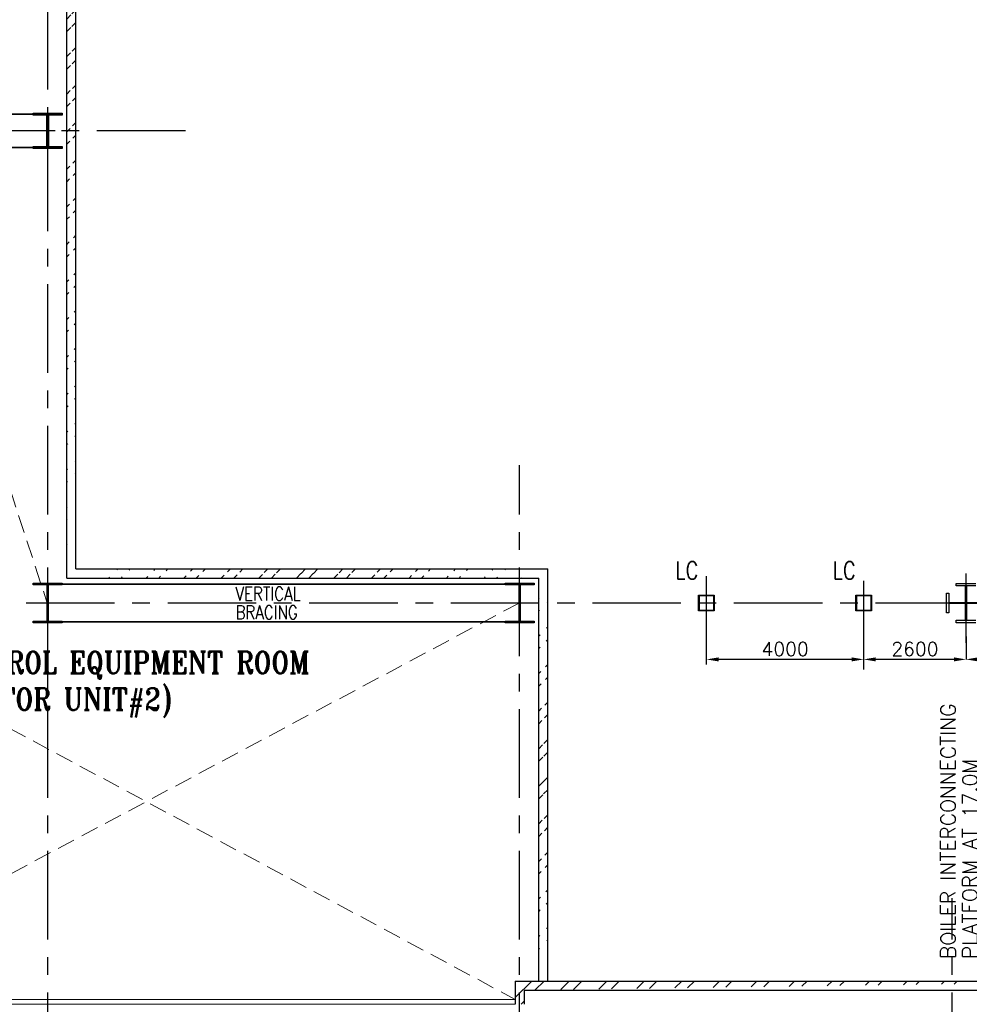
# Model space of a CAD drawing. Header units: inches. Extents: x 0 to 1564127, y -23460 to 23144100.
# Tile 40 of 215: x 180462 to 204609, y 138525 to 163551. Entities that reach past the tile are written whole.
import ezdxf

# ---------------------------------------------------------------- set-up
doc = ezdxf.new("R2010")
doc.units = ezdxf.units.IN
doc.header["$LTSCALE"] = 1800
doc.header["$MEASUREMENT"] = 0
doc.linetypes.add('CENTER', pattern=[2, 1.25, -0.25, 0.25, -0.25])
doc.linetypes.add('HIDDEN', pattern=[0.375, 0.25, -0.125])
doc.layers.get('0').update_dxf_attribs({"color": 253, "lineweight": 9})
for name, color, linetype in [('1_01_STEEL_TIER1', 7, 'Continuous'), ('BRACING', 1, 'HIDDEN'), ('CEN', 2, 'CENTER'), ('COL', 1, 'Continuous'), ('DIM', 4, 'Continuous'), ('GRID', 251, 'CENTER'), ('TEXT', 3, 'Continuous'), ('WALL', 6, 'Continuous')]:
    doc.layers.add(name, color=color, linetype=linetype)
doc.layers.add('STEEL', color=231, linetype='Continuous', lineweight=18)
doc.styles.add('ROMANS', font='romans.shx')
doc.styles.add('ROMANT', font='romant')
doc.styles.add('S3', font='simplex.shx', dxfattribs={"width": 0.75, "height": 320})
doc.dimstyles.new('STANDARD1', dxfattribs={"dimtxt": 300, "dimasz": 250, "dimexe": 0, "dimexo": 0, "dimgap": 80, "dimtad": 1, "dimdec": 0, "dimzin": 0, "dimdsep": 46, "dimtxsty": 'ROMANS', "dimcen": 0, "dimclrd": 4, "dimclre": 4, "dimclrt": 7, "dimadec": 0, "dimazin": 0, "dimtfac": 0.09, "dimtdec": 0, "dimtix": 1, "dimtofl": 0, "dimtmove": 0, "dimatfit": 3, "dimfxl": 1, "dimtolj": 1, "dimtzin": 0, "dimarcsym": 0})
doc.dimstyles.new('USER175', dxfattribs={"dimscale": 175, "dimtxt": 2, "dimasz": 1.75, "dimexe": 0, "dimexo": 0, "dimgap": 0.5, "dimtad": 1, "dimdec": 0, "dimzin": 0, "dimdsep": 46, "dimtxsty": 'ROMANS', "dimcen": 0, "dimclrd": 4, "dimclre": 4, "dimclrt": 4, "dimadec": 0, "dimazin": 0, "dimtfac": 0.09, "dimtdec": 0, "dimtix": 1, "dimtofl": 0, "dimtmove": 0, "dimatfit": 3, "dimfxl": 1, "dimtolj": 1, "dimtzin": 0, "dimarcsym": 0})
pattern_1 = [(45, (0, 1000), (-477.297, 477.297), []), (45, (318.2, 1000), (-477.297, 477.297), [])]

# ---------------------------------------------------------------- blocks, each defined once
blk = doc.blocks.new('D-ROW COLUMN')
at = {"layer": 'COL'}
h = blk.add_hatch(dxfattribs=at)
h.set_pattern_fill('ANSI31', color=256, scale=200, angle=180, style=0)
h.set_pattern_definition([(225, (-560004.63, -115195.517), (17.6776695, -17.6776695), [])])
h.paths.add_polyline_path([(370, 500), (0, 500), (0, 460), (14, 460), (370, 460)])
h.paths.add_polyline_path([(0, 500), (-370, 500), (-370, 460), (0, 460)])
h.paths.add_polyline_path([(14, 460), (0, 460), (0, 0), (14, 0)])
h.paths.add_polyline_path([(0, 460), (-14, 460), (-14, 0), (0, 0)])
h.paths.add_polyline_path([(14, 0), (0, 0), (0, -460), (14, -460)])
h.paths.add_polyline_path([(0, 0), (-14, 0), (-14, -460), (0, -460)])
h.paths.add_polyline_path([(370, -460), (0, -460), (0, -500), (370, -500)])
h.paths.add_polyline_path([(0, -460), (-14, -460), (-370, -460), (-370, -500), (0, -500)])
at = {"layer": 'CEN'}
for p, q in [((0, 500), (0, -500)), ((192, 0), (-192, 0))]:
    blk.add_line(p, q, dxfattribs=at)
at = {"layer": 'COL'}
for points in [[(-370, 500), (370, 500), (370, 460), (-370, 460)], [(-14, 460), (14, 460), (14, -460), (-14, -460)], [(-370, -460), (370, -460), (370, -500), (-370, -500)]]:
    blk.add_lwpolyline(points, close=True, dxfattribs=at)
blk = doc.blocks.new('*D60')
at = {"layer": 'Defpoints', "color": 0, "transparency": 16777216}
for p in [(-1100, 7079), (-1100, 6979), (400, 6979)]:
    blk.add_point(p, dxfattribs=at)
at = {"layer": 'DIM', "color": 4, "lineweight": -2, "transparency": 16777216}
for p, q in [((-1100, 6979), (-1100, 7079)), ((150, 7079), (-850, 7079)), ((400, 6979), (400, 7079))]:
    blk.add_line(p, q, dxfattribs=at)
at = {"layer": 'DIM', "color": 4, "transparency": 16777216}
for points in [[(-850, 7121), (-850, 7037), (-1100, 7079)], [(150, 7121), (150, 7037), (400, 7079)]]:
    blk.add_solid(points, dxfattribs=at)
at = {"layer": 'DIM', "color": 4, "transparency": 16777216, "insert": (-350, 7309), "char_height": 300, "attachment_point": 5, "style": 'ROMANS'}
blk.add_mtext('\\A1;1500', dxfattribs=at)
blk = doc.blocks.new('*D61')
at = {"layer": 'Defpoints', "color": 0, "transparency": 16777216}
for p in [(4400, 2014), (400, 1828), (4400, 1730)]:
    blk.add_point(p, dxfattribs=at)
at = {"layer": 'DIM', "color": 4, "lineweight": -2, "transparency": 16777216}
for p, q in [((400, 1828), (400, 2014)), ((650, 2014), (4150, 2014)), ((4400, 1730), (4400, 2014))]:
    blk.add_line(p, q, dxfattribs=at)
at = {"layer": 'DIM', "color": 4, "transparency": 16777216}
for points in [[(650, 2056), (650, 1973), (400, 2014)], [(4150, 2056), (4150, 1973), (4400, 2014)]]:
    blk.add_solid(points, dxfattribs=at)
at = {"layer": 'DIM', "color": 4, "transparency": 16777216, "insert": (2400, 2244), "char_height": 300, "attachment_point": 5, "style": 'ROMANS'}
blk.add_mtext('\\A1;4000', dxfattribs=at)
blk = doc.blocks.new('*D59')
at = {"layer": 'Defpoints', "color": 0, "transparency": 16777216}
for p in [(9050, 2014), (4400, 1330), (9050, 1365)]:
    blk.add_point(p, dxfattribs=at)
at = {"layer": 'DIM', "color": 4, "lineweight": -2, "transparency": 16777216}
for p, q in [((4400, 1330), (4400, 2014)), ((4650, 2014), (8800, 2014)), ((9050, 1365), (9050, 2014))]:
    blk.add_line(p, q, dxfattribs=at)
at = {"layer": 'DIM', "color": 4, "transparency": 16777216}
for points in [[(4650, 2056), (4650, 1973), (4400, 2014)], [(8800, 2056), (8800, 1973), (9050, 2014)]]:
    blk.add_solid(points, dxfattribs=at)
at = {"layer": 'DIM', "color": 4, "transparency": 16777216, "insert": (6725, 2244), "char_height": 300, "attachment_point": 5, "style": 'ROMANS'}
blk.add_mtext('\\A1;4650', dxfattribs=at)
blk = doc.blocks.new('*D543')
at = {"layer": 'Defpoints', "color": 0, "transparency": 16777216}
for p in [(201926, 147292, -33025), (201926, 147292), (204526, 147292, -33025)]:
    blk.add_point(p, dxfattribs=at)
at = {"layer": 'DIM', "color": 4, "lineweight": -2, "transparency": 16777216}
blk.add_line((204220, 147292), (202232, 147292), dxfattribs=at)
at = {"layer": 'DIM', "color": 4, "transparency": 16777216}
for points in [[(202232, 147343), (202232, 147241), (201926, 147292)], [(204220, 147343), (204220, 147241), (204526, 147292)]]:
    blk.add_solid(points, dxfattribs=at)
at = {"layer": 'DIM', "color": 4, "transparency": 16777216, "insert": (203226, 147555), "char_height": 350, "attachment_point": 5, "style": 'ROMANS'}
blk.add_mtext('\\A1;2600', dxfattribs=at)
blk = doc.blocks.new('*D544')
at = {"layer": 'Defpoints', "color": 0, "transparency": 16777216}
for p in [(197926, 147292, -33025), (197926, 147292), (201926, 147292)]:
    blk.add_point(p, dxfattribs=at)
at = {"layer": 'DIM', "color": 4, "lineweight": -2, "transparency": 16777216}
blk.add_line((201620, 147292), (198232, 147292), dxfattribs=at)
at = {"layer": 'DIM', "color": 4, "transparency": 16777216}
for points in [[(198232, 147343), (198232, 147241), (197926, 147292)], [(201620, 147343), (201620, 147241), (201926, 147292)]]:
    blk.add_solid(points, dxfattribs=at)
at = {"layer": 'DIM', "color": 4, "transparency": 16777216, "insert": (199926, 147555), "char_height": 350, "attachment_point": 5, "style": 'ROMANS'}
blk.add_mtext('\\A1;4000', dxfattribs=at)
blk = doc.blocks.new('*D547')
at = {"layer": 'Defpoints', "color": 0, "transparency": 16777216}
for p in [(216526, 148811), (204526, 147870), (216526, 147292)]:
    blk.add_point(p, dxfattribs=at)
at = {"layer": 'DIM', "color": 4, "lineweight": -2, "transparency": 16777216}
for p, q in [((216526, 148811), (216526, 147292)), ((204526, 147870), (204526, 147292)), ((204832, 147292), (216220, 147292))]:
    blk.add_line(p, q, dxfattribs=at)
at = {"layer": 'DIM', "color": 4, "transparency": 16777216}
for points in [[(204832, 147343), (204832, 147241), (204526, 147292)], [(216220, 147343), (216220, 147241), (216526, 147292)]]:
    blk.add_solid(points, dxfattribs=at)
at = {"layer": 'DIM', "color": 4, "transparency": 16777216, "insert": (210526, 147555), "char_height": 350, "attachment_point": 5, "style": 'ROMANS'}
blk.add_mtext('\\A1;12000', dxfattribs=at)
blk = doc.blocks.new('F-ROW COLUMN')
at = {"layer": 'COL'}
h = blk.add_hatch(dxfattribs=at)
h.set_pattern_fill('ANSI31', color=256, scale=200, angle=180, style=0)
h.set_pattern_definition([(225, (-557328.912, -127499.994), (17.6776695, -17.6776695), [])])
h.paths.add_polyline_path([(370, 450), (0, 450), (0, 400), (22.5, 400), (370, 400)])
h.paths.add_polyline_path([(0, 450), (-370, 450), (-370, 400), (0, 400)])
h.paths.add_polyline_path([(0, 400), (-22.5, 400), (-22.5, 0), (0, 0)])
h.paths.add_polyline_path([(22.5, 400), (0, 400), (0, 0), (22.5, 0)])
h.paths.add_polyline_path([(0, 0), (-22.5, 0), (-22.5, -400), (0, -400)])
h.paths.add_polyline_path([(22.5, 0), (0, 0), (0, -400), (22.5, -400)])
h.paths.add_polyline_path([(0, -400), (-22.5, -400), (-370, -400), (-370, -450), (0, -450)])
h.paths.add_polyline_path([(370, -400), (0, -400), (0, -450), (370, -450)])
at = {"layer": 'CEN'}
for p, q in [((0, -450), (0, 450)), ((191.6, 0), (-191.6, 0))]:
    blk.add_line(p, q, dxfattribs=at)
at = {"layer": 'COL'}
for points in [[(-370, 450), (370, 450), (370, 400), (-370, 400)], [(-22.5, 400), (22.5, 400), (22.5, -400), (-22.5, -400)], [(-370, -400), (370, -400), (370, -450), (-370, -450)]]:
    blk.add_lwpolyline(points, close=True, dxfattribs=at)
blk = doc.blocks.new('BOILER INTERCONNECTING PLATFORM')
at = {"layer": 'STEEL'}
h = blk.add_hatch(dxfattribs=at)
h.set_pattern_fill('ANSI37', color=256, scale=1000, style=0)
h.set_pattern_definition([(45, (-56593.15, -116391.05), (-88.38835, 88.38835), []), (135, (-56593.15, -116391.05), (-88.38835, -88.38835), [])])
h.paths.add_polyline_path([(-767.8, 3921.9), (67.8, 3921.9), (67.8, 2538.1), (-767.8, 2538.1)])
for p, q in [((-1100, 230), (-1100, 9840)), ((-1000, 230), (-1000, 9840)), ((300, 1630), (300, 9840)), ((400, 1730), (400, 9840)), ((4300, 1630), (300, 1630)), ((4400, 1730), (400, 1730)), ((4300, 0), (4300, 1630)), ((4400, 0), (4400, 1730)), ((3340, 117.5), (3340, 1002.5)), ((3340, 1002.5), (3750, 555.6)), ((4160, 1002.5), (3750, 555.6)), ((4160, 117.5), (4160, 1002.5)), ((3340, 2.5), (3340, 655.2)), ((3340, 655.2), (3955, 2.5)), ((4160, 655.2), (3545, 2.5)), ((4160, 2.5), (4160, 655.2))]:
    blk.add_line(p, q, dxfattribs=at)
for centre in [(-1049.8, 9514.3), (350.2, 9514.3), (350.2, 9514.3), (-1049.8, 9014.3), (350.2, 9014.3), (-1050, 8514.3), (350, 8514.3), (-1050, 8014.3), (350, 8014.3), (-1050, 7514.3), (350, 7514.3), (-1050, 7014.3), (350, 7014.3), (-1050, 6514.3), (350, 6514.3), (-1050, 6014.3), (350, 6014.3), (-1050, 5514.3), (350, 5514.3), (-1050, 5014.3), (350, 5014.3), (-1050, 4514.3), (350, 4514.3), (-1050, 4014.3), (350, 4014.3), (-1050, 3514.3), (350, 3514.3), (-1050, 3014.3), (350, 3014.3), (-1050, 2514.3), (350, 2514.3), (350, 2514.3), (-1050, 2014.3), (350, 2014.3), (-1050, 1514.3), (585.7, 1680), (916.1, 1680), (1285.7, 1680), (1785.7, 1680), (2285.7, 1680), (2785.7, 1680), (3285.7, 1680), (3785.7, 1680), (-1050, 1014.3), (4350, 1014.3), (-1050, 514.3), (4350, 514.3)]:
    blk.add_circle(centre, 50, dxfattribs=at)
at = {"layer": 'TEXT', "color": 3, "char_height": 375, "attachment_point": 4, "rotation": 90, "style": 'ROMANS'}
for s, insert in [('BOILER INTERCONNECTING', (-2057.4, 793)), ('PLATFORM AT 17.0M', (-1499.6, 793))]:
    blk.add_mtext(s, dxfattribs=dict(at, insert=insert))
at = {"layer": 'DIM'}
for base, p1, p2, picture, middle in [((-1100, 7079.1), (400, 6979.1), (-1100, 6979.1), '*D60', (-350, 7309.1)), ((4400, 2014.3), (400, 1828.4), (4400, 1730), '*D61', (2400, 2244.3)), ((9050, 2014.3), (4400, 1330), (9050, 1365), '*D59', (6725, 2244.3))]:
    dim = blk.add_linear_dim(base=base, p1=p1, p2=p2, dimstyle='STANDARD1', dxfattribs=at)
    dim.commit()
    dim.dimension.update_dxf_attribs({"geometry": picture, "text_midpoint": middle})

msp = doc.modelspace()

# ---------------------------------------------------------------- hatches: boundary and pattern name
h = msp.add_hatch()
h.set_pattern_fill('ANSI32', color=256, scale=1800, style=0)
h.set_pattern_definition(pattern_1)
edge = h.paths.add_edge_path()
edge.add_line((181660.76, 149360.31), (181660.76, 181360.31))
edge.add_line((181890.76, 149590.31), (181890.76, 181590.31))
h = msp.add_hatch()
h.set_pattern_fill('ANSI32', color=256, scale=1800, style=0)
h.set_pattern_definition(pattern_1)
edge = h.paths.add_edge_path()
edge.add_line((181890.76, 149590.31), (193890.76, 149590.31))
edge.add_line((181660.76, 149360.31), (193660.76, 149360.31))
h = msp.add_hatch()
h.set_pattern_fill('ANSI32', color=256, scale=1800, style=0)
h.set_pattern_definition(pattern_1)
edge = h.paths.add_edge_path()
edge.add_line((193660.76, 139115.31), (193660.76, 149360.31))
edge.add_line((193890.76, 139115.31), (193890.76, 149590.31))
h = msp.add_hatch()
h.set_pattern_fill('ANSI32', color=256, scale=1800, style=0)
h.set_pattern_definition(pattern_1)
edge = h.paths.add_edge_path()
edge.add_line((193060.76, 139115.31), (209465.76, 139115.31))
edge.add_line((193290.76, 138885.31), (209465.76, 138885.31))
edge.add_line((193290.76, 138885.31), (193290.76, 138525.31))
edge.add_line((193060.76, 139115.31), (193060.76, 138525.31))

# ---------------------------------------------------------------- linework, layer by layer
at = {"color": 2, "linetype": 'HIDDEN'}
for p, q in [((176449.18, 163137.56), (181161.76, 148725.31)), ((193161.76, 148725.31), (174239.57, 138650.31)), ((174260.62, 148725.31), (193060.76, 138650.31))]:
    msp.add_line(p, q, dxfattribs=at)
for p, q in [((193060.76, 138650.31), (179682.71, 138650.31)), ((193060.76, 138525.31), (179682.71, 138525.31))]:
    msp.add_line(p, q)
at = {"layer": '1_01_STEEL_TIER1', "color": 1}
for p, q in [((197725.75, 148925.31), (198125.75, 148925.31)), ((197725.75, 148525.31), (197725.75, 148925.31)), ((198109.75, 148909.31), (197741.75, 148909.31)), ((197741.75, 148909.31), (197741.75, 148541.31)), ((198109.75, 148541.31), (198109.75, 148909.31)), ((198125.75, 148925.31), (198125.75, 148525.31)), ((201725.75, 148925.31), (202125.75, 148925.31)), ((201725.75, 148525.31), (201725.75, 148925.31)), ((202109.75, 148909.31), (201741.75, 148909.31)), ((201741.75, 148909.31), (201741.75, 148541.31)), ((202109.75, 148541.31), (202109.75, 148909.31)), ((202125.75, 148925.31), (202125.75, 148525.31)), ((198125.75, 148525.31), (197725.75, 148525.31)), ((197741.75, 148541.31), (198109.75, 148541.31)), ((202125.75, 148525.31), (201725.75, 148525.31)), ((201741.75, 148541.31), (202109.75, 148541.31))]:
    msp.add_line(p, q, dxfattribs=at)
for points in [[(204025.76, 148474.94), (204025.76, 148974.94), (204088.76, 148974.94), (204088.76, 148740.94), (204509.76, 148740.94), (204509.76, 149161.94), (204275.76, 149161.94), (204275.76, 149224.94), (204775.76, 149224.94)], [(204775.76, 149161.94), (204541.76, 149161.94), (204541.76, 148740.94), (204962.76, 148740.94)], [(204775.76, 148224.94), (204275.76, 148224.94), (204275.76, 148287.94), (204509.76, 148287.94), (204509.76, 148708.94), (204088.76, 148708.94), (204088.76, 148474.94), (204025.76, 148474.94)], [(204962.76, 148708.94), (204541.76, 148708.94), (204541.76, 148287.94), (204775.76, 148287.94)]]:
    msp.add_lwpolyline(points, dxfattribs=at)
at = {"layer": 'BRACING', "const_width": 40}
for points in [[(171045.76, 161150.31), (180805.76, 161150.31)], [(176748.03, 160300.31), (180805.76, 160300.31)], [(181545.76, 149205.31), (192805.76, 149205.31)], [(181545.76, 148245.31), (192805.76, 148245.31)]]:
    msp.add_lwpolyline(points, dxfattribs=at)
at = {"layer": 'CEN'}
for p, q in [((197925.76, 147158.4), (197925.76, 149475.31)), ((201925.76, 147035.57), (201925.76, 149475.31)), ((204525.76, 147711.13), (204525.76, 149475.31))]:
    msp.add_line(p, q, dxfattribs=at)
at = {"layer": 'GRID'}
for p, q in [((181175.76, 82575.72), (181175.76, 183222.97)), ((184675.76, 160725.31), (144375.76, 160725.31)), ((193175.76, 82575.72), (193175.76, 152225.31)), ((276475.76, 148725.31), (141375.76, 148725.31)), ((204175.76, 82575.72), (204175.76, 141225.31))]:
    msp.add_line(p, q, dxfattribs=at)
at = {"layer": 'WALL'}
for p, q in [((181890.76, 149590.31), (181890.76, 181590.31)), ((181660.76, 149360.31), (181660.76, 181360.31)), ((181890.76, 149590.31), (193890.76, 149590.31)), ((193890.76, 139115.31), (193890.76, 149590.31)), ((181660.76, 149360.31), (193660.76, 149360.31)), ((193660.76, 139115.31), (193660.76, 149360.31)), ((193060.76, 139115.31), (209465.76, 139115.31)), ((193060.76, 139115.31), (193060.76, 138525.31)), ((193290.76, 138885.31), (209465.76, 138885.31)), ((193290.76, 138885.31), (193290.76, 138525.31))]:
    msp.add_line(p, q, dxfattribs=at)

# ---------------------------------------------------------------- block references
for name, p in [('F-ROW COLUMN', (181175.76, 160725.31)), ('D-ROW COLUMN', (181175.76, 148725.31)), ('D-ROW COLUMN', (193175.76, 148725.31)), ('BOILER INTERCONNECTING PLATFORM', (206125.76, 138885.31))]:
    msp.add_blockref(name, p)

# ---------------------------------------------------------------- texts
at = {"layer": 'TEXT', "style": 'S3', "width": 0.8}
for p in [(197132.96, 149330.15), (201132.96, 149330.15)]:
    msp.add_text('LC', height=450, dxfattribs=at).set_placement(p)
at = {"layer": 'TEXT', "insert": (185950.28, 149135.31), "char_height": 350, "width": 1838.5567, "attachment_point": 1, "line_spacing_factor": 0.805714, "style": 'ROMANS'}
msp.add_mtext('{\\W0.8;VERTICAL BRACING}', dxfattribs=at)
at = {"layer": 'TEXT', "insert": (178356.07, 147495.47), "char_height": 560, "attachment_point": 1, "style": 'ROMANT'}
msp.add_mtext_dynamic_manual_height_columns('{\\W0.85;CONTROL EQUIPMENT ROOM\\P    (FOR UNIT#2)}', width=14466.7845, gutter_width=1, heights=[0], dxfattribs=at)

# ---------------------------------------------------------------- dimensions: what is measured, and where the dimension line sits
at = {"layer": 'DIM'}
dim = msp.add_linear_dim(base=(216525.76, 147292.24), p1=(204525.76, 147869.69), p2=(216525.76, 148810.86), dimstyle='USER175', dxfattribs=at)
dim.commit()
dim.dimension.update_dxf_attribs({"geometry": '*D547', "text_midpoint": (210525.76, 147554.74)})
for base, p1, p2, picture, middle in [((197925.75, 147292.24), (201925.75, 147292.24), (197925.75, 147292.24, -33025), '*D544', (199925.75, 147554.74)), ((201925.75, 147292.24), (204525.76, 147292.24, -33025), (201925.75, 147292.24, -33025), '*D543', (203225.75, 147554.74))]:
    dim = msp.add_linear_dim(base=base, p1=p1, p2=p2, angle=180, dimstyle='USER175', dxfattribs=at)
    dim.commit()
    dim.dimension.update_dxf_attribs({"geometry": picture, "text_midpoint": middle})

doc.saveas('drawing.dxf')
